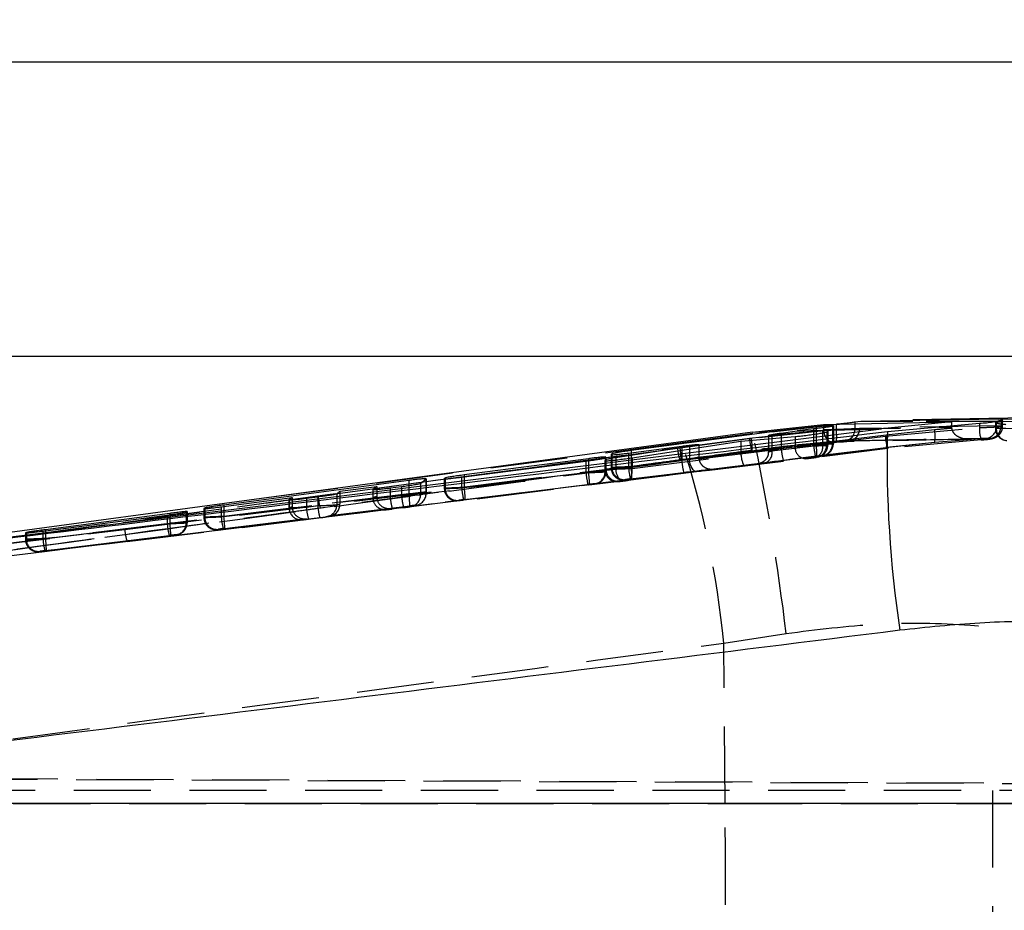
# Model space of a CAD drawing. Extents: x 34 to 402, y 18 to 253.
# Tile 13 of 25: x 212 to 228, y 125 to 140. Entities that reach past the tile are written whole.
import ezdxf

# ---------------------------------------------------------------- set-up
doc = ezdxf.new("R2010")
doc.units = 0
doc.linetypes.add('HIDDEN', pattern=[1.905, 1.27, -0.635])
doc.layers.get('0').update_dxf_attribs({"linetype": 'CONTINUOUS'})
doc.styles.add('SLDTEXTSTYLE0', font='TXT', dxfattribs={"width": 0.75})
doc.dimstyles.new('SLDDIMSTYLE0', dxfattribs={"dimtxt": 3.5, "dimasz": 3.302, "dimexe": 0, "dimexo": 0.0625, "dimgap": 0.875, "dimtad": 1, "dimdec": 0, "dimrnd": 1e-09, "dimzin": 12, "dimtxsty": 'SLDTEXTSTYLE0', "dimsah": 1, "dimcen": 0.09, "dimazin": 3, "dimtfac": 1, "dimtdec": 0, "dimtofl": 0, "dimtmove": 0, "dimatfit": 3, "dimtolj": 1, "dimtzin": 12})
doc.dimstyles.new('SLDDIMSTYLE2', dxfattribs={"dimtxt": 3.5, "dimasz": 3.302, "dimexe": 0, "dimexo": 0.0625, "dimgap": 0.875, "dimtad": 1, "dimdec": 3, "dimrnd": 1e-09, "dimzin": 12, "dimtxsty": 'SLDTEXTSTYLE0', "dimsah": 1, "dimcen": 0.09, "dimazin": 3, "dimtfac": 1, "dimtdec": 3, "dimtofl": 0, "dimtmove": 0, "dimatfit": 3, "dimtolj": 1, "dimtzin": 12})

# ---------------------------------------------------------------- blocks, each defined once
blk = doc.blocks.new('_D_2')
at = {"color": 179, "linetype": 'CONTINUOUS'}
for p, q in [((132.745, 128.468), (132.745, 162.423)), ((244.748, 126.396), (244.748, 162.423)), ((132.745, 161.423), (244.748, 161.423))]:
    blk.add_line(p, q, dxfattribs=at)
for points in [[(132.745, 161.423), (136.047, 160.915), (136.047, 161.931)], [(244.748, 161.423), (241.446, 161.931), (241.446, 160.915)]]:
    blk.add_solid(points, dxfattribs=at)
at = {"color": 179, "linetype": 'CONTINUOUS', "insert": (185.026, 165.935, 0.1), "char_height": 3.5, "attachment_point": 1, "style": 'SLDTEXTSTYLE0'}
blk.add_mtext('112', dxfattribs=at)
blk = doc.blocks.new('_D_3')
at = {"color": 179, "linetype": 'CONTINUOUS'}
for p, q in [((192.743, 139.342), (268.179, 139.342)), ((267.179, 139.342), (267.179, 111.342)), ((192.743, 111.342), (268.179, 111.342))]:
    blk.add_line(p, q, dxfattribs=at)
for points in [[(267.179, 139.342), (266.671, 136.04), (267.687, 136.04)], [(267.179, 111.342), (267.687, 114.644), (266.671, 114.644)]]:
    blk.add_solid(points, dxfattribs=at)
at = {"color": 179, "linetype": 'CONTINUOUS', "insert": (262.668, 121.855, -18.401), "char_height": 3.5, "attachment_point": 1, "rotation": 90, "style": 'SLDTEXTSTYLE0'}
blk.add_mtext('28', dxfattribs=at)
blk = doc.blocks.new('_D_4')
at = {"color": 179, "linetype": 'CONTINUOUS'}
for p, q in [((193.593, 134.492), (256.179, 134.492)), ((255.179, 134.492), (255.179, 116.192)), ((193.593, 116.192), (256.179, 116.192))]:
    blk.add_line(p, q, dxfattribs=at)
for points in [[(255.179, 134.492), (254.671, 131.19), (255.687, 131.19)], [(255.179, 116.192), (255.687, 119.494), (254.671, 119.494)]]:
    blk.add_solid(points, dxfattribs=at)
at = {"color": 179, "linetype": 'CONTINUOUS', "insert": (250.668, 119.915, -18.401), "char_height": 3.5, "attachment_point": 1, "rotation": 90, "style": 'SLDTEXTSTYLE0'}
blk.add_mtext('18,3', dxfattribs=at)

msp = doc.modelspace()

# ---------------------------------------------------------------- linework, layer by layer
at = {"color": 7, "linetype": 'CONTINUOUS'}
for p, q in [((224.98023, 133.37005), (227.0866, 133.41263)), ((225.59511, 133.41796), (225.49531, 133.40824)), ((227.86113, 133.45902), (225.59511, 133.41796)), ((226.45058, 133.41903), (225.59511, 133.41796)), ((227.0866, 133.41263), (225.93513, 133.29665)), ((226.03101, 133.25491), (227.54611, 133.38963)), ((228.63953, 133.48187), (226.45052, 133.44609)), ((227.0866, 133.41263), (227.0866, 133.32741)), ((227.86113, 133.45902), (229.23187, 133.48482)), ((227.9014, 133.45853), (227.86113, 133.45902)), ((207.59556, 131.02309), (225.93513, 133.29665)), ((223.81147, 133.24277), (207.78567, 131.07884)), ((224.17094, 133.25239), (221.81098, 132.93959)), ((223.81147, 133.24277), (224.98023, 133.37005)), ((223.81147, 133.24277), (224.17094, 133.25239)), ((224.96416, 133.26558), (224.13085, 133.19257)), ((224.17094, 133.25239), (224.85652, 133.33319)), ((224.28283, 133.2276), (224.5471, 133.26223)), ((224.81476, 133.29578), (224.5471, 133.26223)), ((225.03134, 133.24739), (225.04994, 133.26701)), ((225.14211, 133.35199), (225.12851, 133.34139)), ((221.82873, 132.82105), (223.61759, 133.09503)), ((223.61759, 133.09503), (224.51261, 133.17176)), ((224.07344, 133.19136), (224.07344, 133.13411)), ((222.772, 133.00658), (221.5584, 132.82195)), ((221.76922, 132.89819), (222.64626, 133.01313)), ((222.93218, 132.99006), (222.93218, 133.03814)), ((219.02336, 132.5027), (221.07001, 132.76701)), ((221.11177, 132.80622), (219.06512, 132.53854)), ((221.39855, 132.79161), (221.37846, 132.77307)), ((221.38376, 132.819), (221.39736, 132.83192)), ((221.49723, 132.88594), (221.48363, 132.87261)), ((218.15374, 132.44682), (215.1082, 132.04323)), ((218.3484, 132.39876), (218.43933, 132.47439)), ((218.75137, 132.48733), (218.73777, 132.47582)), ((216.96839, 132.22892), (217.02085, 132.26918)), ((217.02085, 132.26918), (217.62493, 132.3481)), ((217.62493, 132.3481), (217.56168, 132.29808)), ((217.62493, 132.3481), (217.62493, 132.30031)), ((217.84726, 132.3254), (218.03465, 132.34927)), ((215.06644, 132.01388), (216.23413, 132.16641)), ((216.23413, 132.16641), (216.18166, 132.12798)), ((216.23413, 132.16641), (216.23413, 132.12973)), ((216.46726, 132.15616), (216.65464, 132.18009)), ((214.49136, 131.92577), (214.50496, 131.93469)), ((214.79445, 131.99369), (214.78085, 131.98433)), ((212.13097, 131.61478), (214.17761, 131.87804)), ((214.21937, 131.90485), (212.17272, 131.63724)), ((211.85898, 131.59063), (211.84538, 131.58353)), ((228.81824, 127.12708), (205.20951, 127.12708))]:
    msp.add_line(p, q, dxfattribs=at)
at = {"color": 8, "linetype": 'CONTINUOUS'}
for p, q in [((225.49531, 133.40824), (225.49531, 133.38046)), ((224.85652, 133.33319), (224.85652, 133.30089)), ((224.96416, 133.26558), (224.96416, 133.23115)), ((224.13085, 133.19257), (224.13085, 133.13903)), ((221.81098, 132.93959), (221.81098, 132.90367)), ((222.772, 133.00658), (222.772, 132.96552)), ((221.11177, 132.80622), (221.11177, 132.77267)), ((221.39855, 132.79161), (221.39855, 132.77139)), ((221.5584, 132.82195), (221.5584, 132.78577)), ((218.15374, 132.44682), (218.15374, 132.36529)), ((219.06512, 132.53854), (219.06512, 132.50809)), ((215.1082, 132.04323), (215.1082, 132.01933)), ((214.21937, 131.90485), (214.21937, 131.88359)), ((212.17272, 131.63724), (212.17272, 131.62015))]:
    msp.add_line(p, q, dxfattribs=at)
at = {"color": 7, "linetype": 'HIDDEN'}
for p, q in [((225.49531, 133.38046), (225.49531, 133.29795)), ((227.93894, 133.4209), (226.45058, 133.41903)), ((227.54611, 133.38963), (227.54611, 133.31859)), ((227.80785, 133.40059), (227.80785, 133.30596)), ((227.82282, 133.40846), (227.93894, 133.4209)), ((227.82282, 133.40846), (227.82282, 133.30596)), ((227.9014, 133.45853), (227.9014, 133.34414)), ((227.92727, 133.34126), (227.92727, 133.4526)), ((227.93894, 133.4209), (230.31252, 133.44686)), ((223.8158, 133.22092), (222.65121, 133.06489)), ((223.76006, 133.14358), (224.98055, 133.27523)), ((225.18783, 133.28514), (223.79054, 133.1359)), ((225.18783, 133.37091), (223.8158, 133.22092)), ((224.28283, 133.2276), (224.28283, 132.97386)), ((224.81476, 133.29578), (224.81476, 133.03868)), ((224.85652, 133.30089), (224.85652, 133.04486)), ((224.96416, 133.23115), (224.96416, 133.02802)), ((224.98023, 133.37005), (224.98023, 133.28625)), ((224.98055, 133.27522), (224.98023, 133.28625)), ((225.03134, 133.24739), (225.03134, 133.026)), ((225.04994, 133.26701), (225.04994, 133.031)), ((225.05027, 133.03105), (225.05027, 133.2674)), ((225.12851, 133.34139), (225.12851, 133.05212)), ((225.14211, 133.35199), (225.14211, 133.05577)), ((225.14244, 133.05582), (225.14244, 133.35233)), ((225.18783, 133.37091), (225.18783, 133.28514)), ((225.573, 133.30398), (225.49531, 133.29794)), ((227.83185, 133.34627), (225.573, 133.30398)), ((225.99741, 133.17971), (227.54611, 133.31858)), ((226.80788, 133.28143), (226.00902, 133.19529)), ((227.0866, 133.32741), (227.08794, 133.30541)), ((227.97923, 133.30596), (227.80785, 133.30596)), ((227.82282, 133.30596), (230.50523, 133.33371)), ((227.9014, 133.34414), (227.83185, 133.34627)), ((226.00902, 133.19529), (207.59556, 130.91978)), ((222.65121, 133.06489), (215.41633, 132.10919)), ((222.57598, 132.98504), (223.76006, 133.14358)), ((223.79054, 133.1359), (222.61827, 132.97889)), ((223.61759, 133.09503), (223.61759, 132.90167)), ((224.07344, 133.13411), (224.07344, 132.91995)), ((224.13085, 133.13903), (224.13085, 132.93204)), ((224.51261, 133.17176), (224.51261, 133.00444)), ((224.68145, 133.03279), (225.19255, 133.08294)), ((225.12851, 133.05212), (225.14211, 133.05577)), ((225.13597, 133.08289), (225.22685, 133.08953)), ((225.39794, 133.10142), (225.22685, 133.08953)), ((225.32114, 133.09549), (225.39794, 133.10142)), ((226.01753, 132.99411), (226.8097, 133.07942)), ((227.5766, 133.11714), (226.04082, 132.97931)), ((226.05128, 132.99491), (226.8097, 133.07942)), ((226.8097, 133.07942), (227.41342, 133.1269)), ((227.38907, 133.12679), (227.65544, 133.14363)), ((227.41342, 133.1269), (227.38907, 133.12679)), ((227.65544, 133.14363), (227.72474, 133.14179)), ((213.52052, 131.44081), (226.05128, 132.99491)), ((216.659, 132.19136), (222.57598, 132.98504)), ((219.27667, 132.14699), (226.03959, 132.97669)), ((226.04082, 132.97931), (219.2774, 132.14809)), ((221.76922, 132.89819), (221.76922, 132.66756)), ((224.85652, 133.04486), (221.81098, 132.67374)), ((221.81098, 132.90367), (221.81098, 132.67374)), ((222.64626, 133.01313), (222.64626, 132.77444)), ((222.772, 132.96552), (222.772, 132.79356)), ((222.93218, 132.82922), (222.93218, 132.99006)), ((223.61759, 132.90167), (224.51261, 133.00444)), ((224.96416, 133.02802), (224.13085, 132.93204)), ((224.28283, 132.97386), (224.81476, 133.03868)), ((225.03134, 133.026), (225.04994, 133.031)), ((226.01753, 132.99411), (226.05128, 132.99491)), ((226.04082, 132.97931), (226.03943, 132.97823)), ((221.07001, 132.76701), (221.07001, 132.57519)), ((221.11177, 132.77267), (221.11177, 132.58137)), ((221.37813, 132.77278), (221.37813, 132.62834)), ((221.37846, 132.77307), (221.37846, 132.62839)), ((221.38376, 132.819), (221.38376, 132.58862)), ((221.39736, 132.83192), (221.39736, 132.59228)), ((221.39769, 132.59232), (221.39769, 132.83224)), ((221.39855, 132.77139), (221.39855, 132.63379)), ((221.4833, 132.87228), (221.4833, 132.65661)), ((221.48363, 132.87261), (221.48363, 132.65665)), ((221.49723, 132.88594), (221.49723, 132.66031)), ((222.772, 132.79356), (221.5584, 132.64088)), ((221.5584, 132.78577), (221.5584, 132.64088)), ((221.76922, 132.66756), (222.64626, 132.77444)), ((221.82584, 132.47522), (224.87139, 132.84634)), ((221.82873, 132.6461), (223.61953, 132.87206)), ((221.82873, 132.82105), (221.82873, 132.6461)), ((224.8484, 132.84016), (224.31647, 132.77534)), ((224.87442, 132.83248), (224.85582, 132.82748)), ((224.98064, 132.85897), (224.95299, 132.8536)), ((224.96658, 132.85725), (224.95299, 132.8536)), ((224.98064, 132.85897), (224.99424, 132.86263)), ((219.02336, 132.32579), (221.07001, 132.57519)), ((221.11177, 132.58137), (219.06512, 132.33197)), ((221.39855, 132.63379), (221.37846, 132.62839)), ((221.38376, 132.58862), (221.39736, 132.59228)), ((221.49723, 132.66031), (221.48363, 132.65665)), ((221.67587, 132.44236), (222.88947, 132.59504)), ((222.6799, 132.57592), (221.80286, 132.46904)), ((218.43933, 132.47439), (218.43933, 132.2375)), ((218.43966, 132.23755), (218.43966, 132.47463)), ((218.73744, 132.47558), (218.73744, 132.31483)), ((218.73777, 132.47582), (218.73777, 132.31488)), ((218.75137, 132.48733), (218.75137, 132.31853)), ((219.02336, 132.5027), (219.02336, 132.32579)), ((219.06512, 132.50809), (219.06512, 132.33197)), ((221.70766, 132.45813), (221.72126, 132.46179)), ((217.02085, 132.26918), (217.02085, 132.08745)), ((217.56134, 132.29787), (217.56134, 132.16584)), ((217.56168, 132.29808), (217.56168, 132.16588)), ((217.62493, 132.30031), (217.62493, 132.18288)), ((217.84726, 132.3254), (217.84726, 132.1768)), ((218.03465, 132.34927), (218.03465, 132.19963)), ((218.15374, 132.36529), (218.15374, 132.22659)), ((218.3484, 132.39876), (218.3484, 132.21306)), ((218.75137, 132.31853), (218.73777, 132.31488)), ((221.10365, 132.37667), (219.057, 132.12727)), ((219.07999, 132.13345), (221.12664, 132.38285)), ((221.23589, 132.39548), (221.20824, 132.3901)), ((221.22184, 132.39376), (221.20824, 132.3901)), ((221.23589, 132.39548), (221.24949, 132.39913)), ((218.15374, 132.22659), (215.1082, 131.85547)), ((216.18133, 132.12781), (216.18133, 131.99926)), ((216.18166, 132.12798), (216.18166, 131.99931)), ((216.23413, 132.12973), (216.23413, 132.01341)), ((216.46726, 132.15616), (216.46726, 132.01022)), ((216.65464, 132.18009), (216.65464, 132.03305)), ((216.96839, 132.22892), (216.96839, 132.04648)), ((217.02085, 132.08745), (217.62611, 132.16121)), ((217.62493, 132.18288), (217.56168, 132.16588)), ((217.84726, 132.1768), (218.03465, 132.19963)), ((218.3484, 132.21306), (218.43933, 132.2375)), ((218.96181, 132.11636), (218.97541, 132.12002)), ((214.49136, 131.92577), (214.49136, 131.74874)), ((214.50496, 131.93469), (214.50496, 131.75239)), ((214.50529, 131.75244), (214.50529, 131.93482)), ((214.78052, 131.98419), (214.78052, 131.83834)), ((214.78085, 131.98433), (214.78085, 131.83838)), ((214.79445, 131.99369), (214.79445, 131.84204)), ((215.06644, 132.01388), (215.06644, 131.84929)), ((215.06644, 131.84929), (216.2353, 131.99173)), ((215.1082, 132.01933), (215.1082, 131.85547)), ((215.12307, 131.65695), (218.16861, 132.02807)), ((216.23413, 132.01341), (216.18166, 131.99931)), ((216.46726, 132.01022), (216.65464, 132.03305)), ((217.85835, 131.98689), (216.85471, 131.86459)), ((216.96839, 132.04648), (217.02094, 132.06061)), ((217.78571, 131.96737), (217.85835, 131.98689)), ((218.06829, 132.00111), (217.88091, 131.97828)), ((218.26381, 132.03898), (218.17287, 132.01454)), ((218.17287, 132.01454), (218.20053, 132.01992)), ((218.20053, 132.01992), (218.29146, 132.04436)), ((214.17761, 131.87804), (214.17761, 131.7353)), ((214.21937, 131.88359), (214.21937, 131.74148)), ((214.79445, 131.84204), (214.78085, 131.83838)), ((216.46755, 131.81741), (215.10008, 131.65077)), ((216.4057, 131.80079), (216.46755, 131.81741)), ((216.68828, 131.83453), (216.5009, 131.8117)), ((216.85471, 131.86459), (216.79286, 131.84797)), ((216.82052, 131.85334), (216.79286, 131.84797)), ((216.82052, 131.85334), (216.88105, 131.86961)), ((207.2, 130.87394), (213.47821, 131.64222)), ((212.13097, 131.48591), (214.17761, 131.7353)), ((212.13097, 131.61478), (212.13097, 131.48591)), ((214.21937, 131.74148), (212.17272, 131.49208)), ((212.17272, 131.62015), (212.17272, 131.49208)), ((214.49136, 131.74874), (214.50496, 131.75239)), ((215.00488, 131.63986), (215.01848, 131.64352)), ((213.52052, 131.44081), (207.24112, 130.67235)), ((211.84505, 131.5835), (211.84505, 131.47495)), ((211.84538, 131.58353), (211.84538, 131.475)), ((211.85898, 131.47865), (211.84538, 131.475)), ((211.85898, 131.59063), (211.85898, 131.47865)), ((214.21125, 131.53679), (212.16461, 131.28739)), ((212.18759, 131.29357), (214.23424, 131.54296)), ((214.34349, 131.55559), (214.31584, 131.55022)), ((214.32944, 131.55387), (214.31584, 131.55022)), ((214.34349, 131.55559), (214.35709, 131.55925)), ((212.06941, 131.27648), (212.08301, 131.28013)), ((223.33769, 129.76904), (224.36421, 129.92839)), ((223.35956, 127.12708), (223.33769, 129.76904)), ((203.15405, 127.56656), (229.79449, 127.45021)), ((239.04611, 127.41149), (203.55339, 127.56656)), ((229.14769, 127.34207), (203.1039, 127.34207)), ((227.76042, 127.34207), (227.76042, 125.34207)), ((205.92887, 127.12708), (223.35956, 127.12708)), ((223.35956, 127.12708), (229.34427, 127.12708))]:
    msp.add_line(p, q, dxfattribs=at)
at = {"color": 7, "linetype": 'HIDDEN', "flags": 128}
for points in [[(213.47821, 131.64222), (221.91052, 132.67792), (225.99741, 133.17971)], [(223.80689, 132.93509), (223.80558, 132.93707), (223.8043, 132.93875), (223.80306, 132.94012), (223.80187, 132.94118), (223.80072, 132.94195), (223.7996, 132.9424), (223.79853, 132.94256), (223.7975, 132.9424)], [(222.88947, 132.59504), (222.87043, 132.59708), (222.85119, 132.60717), (222.83251, 132.62488), (222.81517, 132.6495), (222.79988, 132.68001), (222.78727, 132.71518), (222.77785, 132.75355), (222.772, 132.79356)], [(221.67587, 132.44236), (221.65684, 132.4444), (221.63759, 132.45449), (221.61891, 132.4722), (221.60157, 132.49682), (221.58629, 132.52733), (221.57367, 132.5625), (221.56425, 132.60087), (221.5584, 132.64088)], [(221.75258, 132.44758), (221.77084, 132.45319), (221.78757, 132.46571), (221.80218, 132.48468), (221.81415, 132.50943), (221.82304, 132.53907), (221.82855, 132.57255), (221.83047, 132.60865), (221.82873, 132.6461)], [(221.62668, 132.46493), (221.66549, 132.45748), (221.70766, 132.45813)], [(219.2774, 132.14809), (218.00927, 131.99224), (215.67502, 131.70541), (213.52052, 131.44081)], [(218.88083, 132.12316), (218.91964, 132.11571), (218.96181, 132.11636)], [(216.32472, 131.80759), (216.36353, 131.80014), (216.4057, 131.80079)], [(214.9239, 131.64666), (214.96272, 131.63921), (215.00488, 131.63986)], [(211.98843, 131.28328), (212.02724, 131.27583), (212.06941, 131.27648)]]:
    msp.add_lwpolyline(points, dxfattribs=at)
at = {"color": 7, "linetype": 'HIDDEN'}
for centre, radius, start, end in [((189.03263, 125.73542), 35.57951, 6.767909, 12.145085), ((224.30405, 133.16332), 0.89214, 354.830835, 7.847885), ((225.30331, 133.28698), 0.19232, 275.319266, 3.267455), ((225.37666, 133.29674), 0.19648, 276.217394, 2.109207), ((226.16467, 133.17462), 0.65202, 351.604427, 9.428872), ((228.02333, 133.2878), 0.47822, 176.307783, 200.907812), ((227.63556, 133.33905), 0.19643, 275.809475, 2.10745), ((227.70152, 133.34035), 0.19992, 276.669635, 1.086613), ((228.01085, 133.30596), 0.203, 180, 266.33202), ((228.02025, 133.29975), 0.19752, 178.200101, 263.759949), ((208.05685, 128.30564), 15.35076, 5.470348, 18.061235), ((224.77235, 133.22791), 1.0158, 184.762382, 196.324142), ((222.948, 132.96621), 0.85946, 357.924761, 11.38704), ((224.94234, 133.05554), 0.19977, 276.969849, 0.065958), ((226.58076, 133.19626), 0.58358, 181.624924, 201.937459), ((225.35175, 133.06675), 0.66972, 353.773561, 11.065756), ((227.37566, 133.30051), 0.17423, 262.688853, 274.414585), ((223.58863, 133.06798), 1.01604, 184.682169, 196.240364), ((221.77477, 132.81272), 0.85971, 357.683021, 11.144365), ((223.96002, 132.89934), 0.17393, 287.566707, 10.836454), ((225.35224, 133.05297), 1.07234, 184.230433, 195.004549), ((224.69575, 132.98924), 0.18377, 175.255756, 265.992905), ((225.88452, 133.11787), 1.07269, 184.233229, 195.003844), ((224.79333, 132.99532), 0.17393, 287.566412, 10.836631), ((223.78106, 132.8645), 1.09048, 359.045857, 9.520214), ((224.83156, 133.02578), 0.19979, 285.062888, 0.063524), ((224.85014, 133.03079), 0.1998, 285.063985, 0.061033), ((224.92871, 133.0519), 0.1998, 285.064283, 0.060868), ((226.0872, 132.95951), 0.05043, 135.417643, 156.888707), ((222.61679, 132.75745), 0.02663, 50.385236, 97.901251), ((223.71604, 132.85362), 1.07271, 184.233341, 195.003732), ((222.13943, 132.65429), 1.07234, 184.230433, 195.004549), ((220.03654, 132.40102), 1.09025, 359.044762, 9.52131), ((221.19759, 132.59206), 0.19978, 276.972326, 0.063482), ((221.18397, 132.58841), 0.19979, 285.063049, 0.062103), ((221.57865, 132.6285), 0.2002, 180.032813, 233.308787), ((221.59854, 132.63381), 0.19999, 180.004752, 276.906455), ((221.68368, 132.65669), 0.20005, 180.011009, 253.445973), ((221.69721, 132.66032), 0.19999, 180.004629, 276.906711), ((222.83828, 132.74663), 1.07199, 184.229737, 195.007381), ((220.73552, 132.49338), 1.09048, 359.045869, 9.520223), ((221.57837, 132.62814), 0.19973, 233.311682, 276.938213), ((218.93781, 132.31491), 0.20004, 180.009873, 253.448538), ((218.95136, 132.31855), 0.19999, 180.004624, 276.906582), ((220.09312, 132.40495), 1.07268, 184.232171, 195.002812), ((217.99024, 132.15163), 1.08991, 359.044162, 9.524047), ((217.60884, 132.26595), 0.95276, 184.490259, 196.814899), ((217.76184, 132.16598), 0.20016, 180.027673, 233.313927), ((218.91703, 132.25598), 1.07269, 184.233297, 195.00382), ((219.10373, 132.2787), 1.072, 184.229781, 195.007336), ((217.07829, 132.04623), 1.09048, 359.045869, 9.520223), ((218.14861, 132.21284), 0.19979, 285.062946, 0.063465), ((218.23957, 132.23727), 0.19976, 276.969631, 0.066042), ((216.38175, 131.99938), 0.20009, 180.0198, 253.437181), ((217.53648, 132.08929), 1.07214, 184.229501, 195.005526), ((217.72371, 132.11212), 1.072, 184.229781, 195.007336), ((216.76859, 132.04627), 0.1998, 285.063985, 0.061033), ((217.76158, 132.16563), 0.19973, 233.312058, 276.938185), ((214.98089, 131.83842), 0.20004, 180.009873, 253.448538), ((214.99443, 131.84205), 0.19999, 180.00455, 276.906656), ((216.13618, 131.92845), 1.07267, 184.232103, 195.00288), ((214.03331, 131.67513), 1.08991, 359.044162, 9.524047), ((214.07495, 131.66245), 0.59709, 181.941526, 201.789212), ((215.24738, 131.81447), 1.07269, 184.232214, 195.002768), ((213.14449, 131.56114), 1.0899, 359.044169, 9.52406), ((214.30519, 131.75217), 0.19977, 276.970867, 0.064806), ((214.29158, 131.74851), 0.19979, 285.061015, 0.064003), ((212.04544, 131.47504), 0.20006, 180.013284, 253.444412), ((212.05896, 131.47867), 0.19999, 180.004271, 276.906463), ((213.20074, 131.56508), 1.0727, 184.232777, 195.003251), ((211.09755, 131.31174), 1.09019, 359.045029, 9.522132), ((6.19743, 125.34207), 217.16946, 359.5290572, 0.4709428)]:
    msp.add_arc(centre, radius, start, end, dxfattribs=at)
at = {"color": 7, "linetype": 'CONTINUOUS'}
msp.add_arc((244.79371, 132.79773), 18.76827, 178.604198, 188.632321, dxfattribs=at)
at = {"color": 7, "linetype": 'HIDDEN'}
for centre, major_axis, ratio, start_param, end_param in [((224.84244, 133.0436), (0.3, 0.01222), 0.0022917, 6.23614327, 7.8069396), ((223.79508, 132.90528), (0.01458, 0.20023), 0.88345602, 1.65305919, 1.80141823), ((224.27344, 132.96882), (0.2, 0.04888), 0.01299682, 1.52067116, 3.91551813), ((224.73168, 133.01383), (0.3, 0.01222), 0.0022917, 3.89365901, 6.23614327), ((224.82884, 133.03994), (0.3, 0.01222), 0.0022917, 4.66534695, 6.23614327), ((224.75027, 133.01883), (0.3, 0.01222), 0.0022917, 6.23614327, 7.06019392), ((222.63218, 132.76813), (0.3, 0.0611), 0.01102048, 5.19499046, 7.80478852), ((223.65487, 132.88918), (-0.02393, 0.19857), 0.18600404, 1.63472165, 3.1505218), ((224.2977, 132.7703), (0.4, 0.04887), 0.00678522, 2.98192854, 3.91786554), ((224.2977, 132.7703), (0.4, 0.04887), 0.00678522, 1.52301857, 2.98192854), ((224.75593, 132.81531), (0.1, 0.01222), 0.00678522, 3.89292328, 6.23540755), ((224.77453, 132.82031), (0.1, 0.01222), 0.00678522, 6.23540755, 7.05945819), ((224.8531, 132.84143), (0.1, 0.01222), 0.00678522, 4.66461122, 6.23540755), ((224.8667, 132.84508), (0.1, 0.01222), 0.00678522, 6.23540755, 7.80620388), ((221.08409, 132.57645), (0.3, 0.01222), 0.0022917, 4.66534695, 6.23614327), ((221.09769, 132.5801), (0.3, 0.01222), 0.0022917, 6.23614327, 7.8069396), ((221.67813, 132.64056), (0.3, 0.01222), 0.0022917, 3.09455062, 5.23820553), ((221.69822, 132.64596), (0.3, 0.01222), 0.0022917, 2.05554889, 3.09455062), ((221.7833, 132.66882), (0.3, 0.01222), 0.0022917, 3.09455062, 4.66534695), ((221.7969, 132.67248), (0.3, 0.01222), 0.0022917, 1.52375429, 3.09455062), ((222.65643, 132.56961), (0.5, 0.06109), 0.00678522, 0.10713383, 1.52301857), ((222.65643, 132.56961), (0.5, 0.06109), 0.00678522, 5.19640582, 6.39031913), ((221.70238, 132.44204), (0.1, 0.01222), 0.00678522, 3.0938149, 4.18159435), ((221.72248, 132.44744), (0.1, 0.01222), 0.00678522, 2.05481316, 3.0938149), ((221.70238, 132.44204), (0.1, 0.01222), 0.00678522, 4.18159435, 5.23746981), ((221.80755, 132.47031), (0.1, 0.01222), 0.00678522, 3.0938149, 4.13461586), ((221.82115, 132.47396), (0.1, 0.01222), 0.00678522, 1.52301857, 3.0938149), ((221.80755, 132.47031), (0.1, 0.01222), 0.00678522, 4.13461586, 4.66461122), ((219.03744, 132.32705), (0.3, 0.01222), 0.0022917, 3.09455062, 4.66534695), ((219.05104, 132.33071), (0.3, 0.01222), 0.0022917, 1.52375429, 3.09455062), ((221.10835, 132.37793), (0.1, 0.01222), 0.00678522, 4.66461122, 6.23540755), ((221.12195, 132.38159), (0.1, 0.01222), 0.00678522, 6.23540755, 7.80620388), ((217.03024, 132.08745), (0, 0.20148), 0.0465876, 1.57079633, 1.70443316), ((217.86134, 132.17806), (0.3, 0.01222), 0.0022917, 3.09455062, 4.66534695), ((217.82471, 132.18288), (0, 0.20002), 0.99881867, 1.57079633, 1.67939327), ((217.8341, 132.18541), (0.20561, 0.03995), 0.9546455, 3.06192567, 4.64524194), ((218.04873, 132.20089), (0.3, 0.01222), 0.0022917, 4.66534695, 6.23614327), ((218.13966, 132.22533), (0.3, 0.01222), 0.0022917, 6.23614327, 7.8069396), ((219.0617, 132.12853), (0.1, 0.01222), 0.00678522, 3.0938149, 4.13461586), ((219.0753, 132.13219), (0.1, 0.01222), 0.00678522, 1.52301857, 3.0938149), ((219.0617, 132.12853), (0.1, 0.01222), 0.00678522, 4.13461586, 4.66461122), ((216.48133, 132.01148), (0.3, 0.01222), 0.0022917, 3.09455062, 4.66534695), ((216.43391, 132.01341), (0, 0.20002), 0.99881867, 1.57079633, 1.67939327), ((216.44329, 132.01593), (0.20561, 0.03995), 0.9546455, 3.06192567, 4.64524194), ((216.66872, 132.03431), (0.3, 0.01222), 0.0022917, 4.66534695, 6.23614327), ((216.83046, 132.06311), (-0.03815, 0.19638), 0.95032318, 3.06760261, 4.51728205), ((217.8856, 131.97954), (0.1, 0.01222), 0.00678522, 3.0938149, 4.13461586), ((217.8856, 131.97954), (0.1, 0.01222), 0.00678522, 4.13461586, 4.66461122), ((218.07298, 132.00237), (0.1, 0.01222), 0.00678522, 4.66461122, 6.23540755), ((218.16392, 132.02681), (0.1, 0.01222), 0.00678522, 6.23540755, 7.80620388), ((215.08052, 131.85055), (0.3, 0.01222), 0.0022917, 3.09455062, 4.66534695), ((215.09412, 131.85421), (0.3, 0.01222), 0.0022917, 1.52375429, 3.09455062), ((216.50559, 131.81296), (0.1, 0.01222), 0.00678522, 3.0938149, 4.13461586), ((216.50559, 131.81296), (0.1, 0.01222), 0.00678522, 4.13461586, 4.66461122), ((216.69297, 131.83579), (0.1, 0.01222), 0.00678522, 4.66461122, 6.23540755), ((214.19169, 131.73657), (0.3, 0.01222), 0.0022917, 4.66534695, 6.23614327), ((214.20529, 131.74022), (0.3, 0.01222), 0.0022917, 6.23614327, 7.8069396), ((215.10477, 131.65204), (0.1, 0.01222), 0.00678522, 3.0938149, 4.13461586), ((215.11837, 131.65569), (0.1, 0.01222), 0.00678522, 1.52301857, 3.0938149), ((215.10477, 131.65204), (0.1, 0.01222), 0.00678522, 4.13461586, 4.66461122), ((212.14505, 131.48717), (0.3, 0.01222), 0.0022917, 3.09455062, 4.66534695), ((212.15865, 131.49082), (0.3, 0.01222), 0.0022917, 1.52375429, 3.09455062), ((214.21595, 131.53805), (0.1, 0.01222), 0.00678522, 4.66461122, 6.23540755), ((214.22955, 131.5417), (0.1, 0.01222), 0.00678522, 6.23540755, 7.80620388), ((212.1693, 131.28865), (0.1, 0.01222), 0.00678522, 3.0938149, 4.13461586), ((212.1829, 131.2923), (0.1, 0.01222), 0.00678522, 1.52301857, 3.0938149), ((212.1693, 131.28865), (0.1, 0.01222), 0.00678522, 4.13461586, 4.66461122)]:
    msp.add_ellipse(centre, major_axis=major_axis, ratio=ratio, start_param=start_param, end_param=end_param, dxfattribs=at)
at = {"color": 7, "linetype": 'CONTINUOUS'}
for points, knots in [([(225.49531, 133.40824), (225.47673, 133.40517), (225.43956, 133.39902), (225.3463, 133.38622), (225.27234, 133.37882), (225.23649, 133.37523)], [0, 0, 0, 0, 0.34010449, 0.68012809, 1, 1, 1, 1]), ([(227.54611, 133.38963), (227.58571, 133.39246), (227.66491, 133.39813), (227.77435, 133.41294), (227.86195, 133.42917), (227.91688, 133.44395), (227.93589, 133.45493), (227.91302, 133.45732), (227.9014, 133.45853)], [0, 0, 0, 0, 0.16438513, 0.32870308, 0.49461369, 0.66176227, 0.82813817, 1, 1, 1, 1]), ([(207.2, 130.96919), (209.87739, 131.29387), (216.15441, 132.05507), (222.4314, 132.81761), (226.03101, 133.25491)], [0, 0, 0, 0, 0.42653817, 1, 1, 1, 1]), ([(224.07852, 133.19366), (224.08563, 133.19553), (224.0999, 133.19928), (224.1465, 133.20768), (224.20603, 133.21705), (224.25442, 133.22386), (224.27992, 133.22722), (224.28283, 133.2276)], [0, 0, 0, 0, 0.23910017, 0.48017604, 0.72350154, 0.968394, 1, 1, 1, 1]), ([(224.51261, 133.17176), (224.53809, 133.17412), (224.58902, 133.17885), (224.68793, 133.19041), (224.79016, 133.20376), (224.88689, 133.21788), (224.96542, 133.23094), (225.01806, 133.24152), (225.02706, 133.2455), (225.03134, 133.24739)], [0, 0, 0, 0, 0.143477, 0.2869121, 0.43129113, 0.57671797, 0.7224944, 0.86775826, 1, 1, 1, 1]), ([(224.5471, 133.26223), (224.84336, 133.26978), (225.30657, 133.28159), (225.76861, 133.29266), (225.93513, 133.29665)], [0, 0, 0, 0, 0.63959147, 1, 1, 1, 1]), ([(225.12851, 133.34139), (225.12362, 133.33978), (225.11384, 133.33655), (225.05819, 133.32761), (224.97923, 133.3165), (224.89323, 133.3053), (224.8371, 133.29849), (224.81476, 133.29578)], [0, 0, 0, 0, 0.21355686, 0.42707614, 0.64149978, 0.85727949, 1, 1, 1, 1]), ([(224.85652, 133.33319), (224.89007, 133.3365), (224.95717, 133.34312), (225.04468, 133.34999), (225.10883, 133.35377), (225.14067, 133.35424), (225.1417, 133.35263), (225.14211, 133.35199)], [0, 0, 0, 0, 0.21544322, 0.43092258, 0.64553422, 0.85922751, 1, 1, 1, 1]), ([(225.04994, 133.26701), (225.04822, 133.26825), (225.04478, 133.27073), (225.00692, 133.26909), (224.97447, 133.26643), (224.96416, 133.26558)], [0, 0, 0, 0, 0.4054452, 0.81090686, 1, 1, 1, 1]), ([(224.13085, 133.19257), (224.11707, 133.1915), (224.08949, 133.18935), (224.07246, 133.18932), (224.0752, 133.19096), (224.07587, 133.19136)], [0, 0, 0, 0, 0.430601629, 0.861252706, 1, 1, 1, 1]), ([(221.48363, 132.87261), (221.48531, 132.8715), (221.48867, 132.8693), (221.53527, 132.87189), (221.60693, 132.87861), (221.68957, 132.88798), (221.74595, 132.89521), (221.76922, 132.89819)], [0, 0, 0, 0, 0.21219492, 0.42439625, 0.63662196, 0.8500523, 1, 1, 1, 1]), ([(221.81098, 132.93959), (221.77681, 132.93493), (221.70848, 132.92559), (221.61562, 132.91114), (221.54416, 132.89855), (221.50548, 132.89005), (221.4995, 132.88707), (221.49723, 132.88594)], [0, 0, 0, 0, 0.21727439, 0.43453069, 0.65176464, 0.86770237, 1, 1, 1, 1]), ([(222.64626, 133.01313), (222.67989, 133.0174), (222.74718, 133.02595), (222.8342, 133.03518), (222.90062, 133.04071), (222.91871, 133.0404), (222.92771, 133.04024)], [0, 0, 0, 0, 0.25133867, 0.50273588, 0.75242468, 1, 1, 1, 1]), ([(222.92801, 133.03814), (222.92886, 133.03759), (222.93149, 133.03588), (222.89971, 133.02839), (222.84397, 133.01793), (222.79377, 133.01001), (222.772, 133.00658)], [0, 0, 0, 0, 0.14764487, 0.45439584, 0.76340883, 1, 1, 1, 1]), ([(221.07001, 132.76701), (221.10416, 132.77155), (221.17245, 132.78062), (221.26528, 132.79461), (221.33673, 132.80679), (221.37548, 132.81502), (221.38148, 132.8179), (221.38376, 132.819)], [0, 0, 0, 0, 0.21712868, 0.43425792, 0.65133699, 0.86719249, 1, 1, 1, 1]), ([(221.39736, 132.83192), (221.39568, 132.833), (221.39231, 132.83515), (221.3457, 132.83253), (221.27402, 132.82579), (221.19138, 132.81642), (221.13502, 132.8092), (221.11177, 132.80622)], [0, 0, 0, 0, 0.212231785, 0.424469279, 0.63672759, 0.850162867, 1, 1, 1, 1]), ([(221.37846, 132.77307), (221.38014, 132.77205), (221.38352, 132.77), (221.43017, 132.77265), (221.5019, 132.77926), (221.59403, 132.7895), (221.69559, 132.80218), (221.77583, 132.81318), (221.81721, 132.81934), (221.82873, 132.82105)], [0, 0, 0, 0, 0.15536819, 0.31073765, 0.46614378, 0.62239416, 0.77996301, 0.9387741, 1, 1, 1, 1]), ([(221.5584, 132.82195), (221.53012, 132.81754), (221.47356, 132.80873), (221.41489, 132.79769), (221.40409, 132.79367), (221.39855, 132.79161)], [0, 0, 0, 0, 0.32722631, 0.65451654, 1, 1, 1, 1]), ([(218.43933, 132.47439), (218.43765, 132.4753), (218.43428, 132.47714), (218.38767, 132.47403), (218.316, 132.46686), (218.23336, 132.45718), (218.17698, 132.44985), (218.15374, 132.44682)], [0, 0, 0, 0, 0.21216921, 0.42433876, 0.63662441, 0.8502068, 1, 1, 1, 1]), ([(218.73777, 132.47582), (218.73946, 132.47493), (218.74283, 132.47313), (218.78947, 132.47618), (218.86119, 132.48319), (218.94383, 132.49262), (219.00018, 132.49976), (219.02336, 132.5027)], [0, 0, 0, 0, 0.21226553, 0.42453447, 0.63693147, 0.85058233, 1, 1, 1, 1]), ([(219.06512, 132.53854), (219.03097, 132.53396), (218.96268, 132.52479), (218.86984, 132.51085), (218.7984, 132.49888), (218.75965, 132.49097), (218.75366, 132.48834), (218.75137, 132.48733)], [0, 0, 0, 0, 0.21720269, 0.43440457, 0.6514637, 0.86717843, 1, 1, 1, 1]), ([(217.56168, 132.29808), (217.56336, 132.29728), (217.56673, 132.29569), (217.6134, 132.29894), (217.68517, 132.30604), (217.76781, 132.31544), (217.82413, 132.3225), (217.84726, 132.3254)], [0, 0, 0, 0, 0.2123326, 0.42466364, 0.63717655, 0.85094065, 1, 1, 1, 1]), ([(218.03465, 132.34927), (218.06878, 132.35372), (218.13704, 132.36262), (218.22984, 132.3761), (218.30128, 132.38765), (218.34009, 132.39528), (218.3461, 132.39779), (218.3484, 132.39876)], [0, 0, 0, 0, 0.21707111, 0.4341374, 0.65104019, 0.86667401, 1, 1, 1, 1]), ([(216.18166, 132.12798), (216.18335, 132.12727), (216.18673, 132.12585), (216.2334, 132.12936), (216.30518, 132.13665), (216.38782, 132.14618), (216.44414, 132.15326), (216.46726, 132.15616)], [0, 0, 0, 0, 0.21232534, 0.42464485, 0.63719016, 0.85104069, 1, 1, 1, 1]), ([(216.65464, 132.18009), (216.68877, 132.18454), (216.75702, 132.19345), (216.84982, 132.20682), (216.92126, 132.21819), (216.96007, 132.22562), (216.96609, 132.22801), (216.96839, 132.22892)], [0, 0, 0, 0, 0.2170775, 0.43415108, 0.65101757, 0.86657139, 1, 1, 1, 1]), ([(214.17761, 131.87804), (214.21174, 131.88252), (214.27998, 131.89146), (214.37279, 131.90467), (214.44421, 131.91575), (214.48304, 131.92283), (214.48906, 131.92495), (214.49136, 131.92577)], [0, 0, 0, 0, 0.21710085, 0.43421166, 0.65101682, 0.8664243, 1, 1, 1, 1]), ([(214.50496, 131.93469), (214.50328, 131.93531), (214.4999, 131.93654), (214.45324, 131.93268), (214.38149, 131.925), (214.29885, 131.91511), (214.24251, 131.90784), (214.21937, 131.90485)], [0, 0, 0, 0, 0.2122411, 0.42448319, 0.63698611, 0.85088083, 1, 1, 1, 1]), ([(214.78085, 131.98433), (214.78253, 131.98368), (214.78591, 131.98239), (214.83256, 131.98619), (214.90429, 131.99381), (214.98695, 132.00364), (215.04329, 132.0109), (215.06644, 132.01388)], [0, 0, 0, 0, 0.21221796, 0.42443444, 0.63692654, 0.85081528, 1, 1, 1, 1]), ([(215.1082, 132.04323), (215.07405, 132.03861), (215.00577, 132.02937), (214.91292, 132.01564), (214.84149, 132.00413), (214.80274, 131.99678), (214.79674, 131.99454), (214.79445, 131.99369)], [0, 0, 0, 0, 0.217268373, 0.43453416, 0.65150706, 0.866978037, 1, 1, 1, 1]), ([(211.84538, 131.58353), (211.84707, 131.58314), (211.85045, 131.58235), (211.89715, 131.58675), (211.96897, 131.59475), (212.05162, 131.60469), (212.10791, 131.61185), (212.13097, 131.61478)], [0, 0, 0, 0, 0.21232279, 0.4246347, 0.63734421, 0.85149293, 1, 1, 1, 1]), ([(212.17272, 131.63724), (212.1386, 131.63271), (212.07036, 131.62366), (211.97755, 131.61052), (211.90613, 131.59975), (211.8673, 131.59312), (211.86128, 131.59132), (211.85898, 131.59063)], [0, 0, 0, 0, 0.21717047, 0.43435477, 0.65110212, 0.86630904, 1, 1, 1, 1]), ([(226.23805, 129.98074), (220.29492, 129.23972), (213.30249, 128.36787), (206.30763, 127.51781), (205.25796, 127.39025)], [0, 0, 0, 0, 0.84993797, 1, 1, 1, 1]), ([(228.86153, 130.13025), (228.42433, 130.1274), (227.54789, 130.12169), (226.67533, 130.0278), (226.23805, 129.98074)], [0, 0, 0, 0, 0.49884729, 1, 1, 1, 1])]:
    msp.add_open_spline(points, degree=3, knots=knots, dxfattribs=at)
at = {"color": 7, "linetype": 'HIDDEN'}
for points, knots in [([(227.97923, 133.3661), (227.95701, 133.3679), (227.91259, 133.37151), (227.85849, 133.38033), (227.81943, 133.3902), (227.81198, 133.39621), (227.80825, 133.39923)], [0, 0, 0, 0, 0.24846332, 0.49682887, 0.7474873, 1, 1, 1, 1]), ([(227.80961, 133.40059), (227.81014, 133.40277), (227.81088, 133.4058), (227.82021, 133.40788), (227.82282, 133.40846)], [0, 0, 0, 0, 0.71933968, 1, 1, 1, 1]), ([(224.98023, 133.28625), (225.33108, 133.29338), (226.0332, 133.30764), (226.73533, 133.32082), (227.0866, 133.32741)], [0, 0, 0, 0, 0.49970093, 1, 1, 1, 1]), ([(224.98055, 133.27522), (224.98296, 133.25523), (224.98777, 133.21531), (225.00943, 133.16254), (225.03981, 133.11935), (225.08029, 133.08895), (225.11142, 133.08174), (225.12968, 133.08244), (225.13203, 133.08258), (225.13371, 133.08272), (225.13521, 133.08283), (225.13577, 133.08288), (225.13597, 133.08289)], [0, 0, 0, 0, 0.170578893, 0.340797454, 0.520120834, 0.725681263, 0.963532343, 0.977740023, 0.986468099, 0.995251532, 0.998273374, 1, 1, 1, 1]), ([(225.23649, 133.37523), (225.23411, 133.37497), (225.21868, 133.37332), (225.20196, 133.37201), (225.18783, 133.37091)], [0, 0, 0, 0, 0.15418025, 1, 1, 1, 1]), ([(225.49531, 133.29795), (225.47679, 133.29695), (225.43977, 133.29497), (225.34396, 133.29075), (225.25518, 133.28737), (225.20185, 133.2856), (225.18783, 133.28514)], [0, 0, 0, 0, 0.29781076, 0.59528136, 0.89360769, 1, 1, 1, 1]), ([(227.08794, 133.30541), (227.08749, 133.30538), (226.9941, 133.2979), (226.90076, 133.28965), (226.80788, 133.28143)], [0, 0, 0, 0, 0.00477308, 1, 1, 1, 1]), ([(227.08794, 133.30541), (227.0907, 133.29258), (227.09692, 133.26362), (227.12686, 133.21898), (227.18832, 133.16815), (227.26003, 133.14183), (227.32074, 133.1306), (227.3442, 133.12852), (227.35349, 133.12769)], [0, 0, 0, 0, 0.09960994, 0.2248884, 0.4218221, 0.77931167, 0.91260366, 1, 1, 1, 1]), ([(227.54611, 133.31859), (227.54613, 133.31859), (227.58526, 133.31982), (227.66535, 133.3219), (227.77485, 133.32708), (227.86231, 133.3326), (227.91745, 133.33781), (227.93417, 133.34202), (227.91676, 133.34351), (227.90153, 133.34414), (227.90152, 133.34414)], [0, 0, 0, 0, 0.00008386, 0.16516544, 0.33003055, 0.49547672, 0.66160683, 0.82775155, 0.99991573, 1, 1, 1, 1]), ([(227.57517, 133.11625), (227.59001, 133.11709), (227.62941, 133.1193), (227.69218, 133.12632), (227.74342, 133.13454), (227.78516, 133.14478), (227.83065, 133.16561), (227.87472, 133.19977), (227.91107, 133.25432), (227.92951, 133.30656), (227.92566, 133.33575), (227.92495, 133.34119)], [0, 0, 0, 0, 0.08737761, 0.23206494, 0.3836933, 0.49940825, 0.58190574, 0.68904213, 0.8266228, 0.96771973, 1, 1, 1, 1]), ([(227.90152, 133.34414), (227.90151, 133.34414), (227.90148, 133.34415), (227.90143, 133.34415), (227.9014, 133.34414)], [0, 0, 0, 0, 0.19400694, 1, 1, 1, 1]), ([(225.22685, 133.08953), (225.09204, 133.07937), (224.61432, 133.04336), (224.13882, 132.98459), (223.7975, 132.9424)], [0, 0, 0, 0, 0.28219977, 1, 1, 1, 1]), ([(225.36224, 133.08319), (225.06396, 133.06662), (224.63701, 133.04289), (224.21345, 132.98556), (224.0858, 132.96828)], [0, 0, 0, 0, 0.69863951, 1, 1, 1, 1]), ([(227.38907, 133.12679), (227.00456, 133.1196), (226.25488, 133.10557), (225.50351, 133.09047), (225.13727, 133.08292), (225.13597, 133.08289)], [0, 0, 0, 0, 0.51202228, 0.99826606, 1, 1, 1, 1]), ([(225.39794, 133.10142), (225.44892, 133.10243), (225.70386, 133.10747), (226.45635, 133.12203), (227.15788, 133.13467), (227.65544, 133.14363)], [0, 0, 0, 0, 0.06776003, 0.33880033, 1, 1, 1, 1]), ([(227.35349, 133.12769), (227.37267, 133.12687), (227.39267, 133.12601), (227.4126, 133.12687), (227.41342, 133.1269)], [0, 0, 0, 0, 0.95881082, 1, 1, 1, 1]), ([(227.72474, 133.14179), (227.72969, 133.14113), (227.73939, 133.13984), (227.73159, 133.13575), (227.7087, 133.13074), (227.67211, 133.1254), (227.62631, 133.12043), (227.59324, 133.11824), (227.5766, 133.11714)], [0, 0, 0, 0, 0.1706213, 0.33389989, 0.49831649, 0.66403452, 0.83106907, 1, 1, 1, 1]), ([(207.40916, 130.69448), (207.92626, 130.75801), (214.12958, 131.52015), (220.33207, 132.28918), (226.01753, 132.99411)], [0, 0, 0, 0, 0.08335827, 1, 1, 1, 1]), ([(222.61827, 132.97889), (219.80437, 132.60668), (214.75273, 131.93846), (209.70447, 131.2451), (207.46823, 130.93796)], [0, 0, 0, 0, 0.55702581, 1, 1, 1, 1]), ([(223.7975, 132.9424), (223.66354, 132.92438), (223.26877, 132.87128), (222.87396, 132.81862), (222.61313, 132.78383)], [0, 0, 0, 0, 0.33933753, 1, 1, 1, 1]), ([(222.63377, 132.77797), (222.76776, 132.79568), (223.15888, 132.84738), (223.54986, 132.9003), (223.80689, 132.93509)], [0, 0, 0, 0, 0.34258795, 1, 1, 1, 1]), ([(223.80689, 132.93509), (223.94079, 132.95382), (224.10267, 132.97647), (224.26536, 132.99202), (224.29348, 132.99471)], [0, 0, 0, 0, 0.82716942, 1, 1, 1, 1]), ([(224.06952, 132.92155), (224.07035, 132.90756), (224.07241, 132.87316), (224.05172, 132.82476), (224.0219, 132.78313), (223.98922, 132.75538), (223.95927, 132.73845), (223.93619, 132.72978), (223.92246, 132.72606), (223.91614, 132.72464), (223.91248, 132.72391), (223.91079, 132.72363), (223.91137, 132.72372), (223.91159, 132.72375)], [0, 0, 0, 0, 0.13360525, 0.32827838, 0.4889962, 0.62481718, 0.73637239, 0.8202304, 0.86241512, 0.89230842, 0.9237678, 0.97062916, 1, 1, 1, 1]), ([(207.48594, 130.73691), (209.7218, 131.044), (214.76933, 131.73728), (219.82023, 132.40565), (222.63377, 132.77797)], [0, 0, 0, 0, 0.4429611, 1, 1, 1, 1]), ([(222.41338, 132.75675), (221.69338, 132.66116), (218.08658, 132.18233), (214.48159, 131.69093), (211.59624, 131.29762)], [0, 0, 0, 0, 0.199623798, 1, 1, 1, 1]), ([(222.61313, 132.78383), (222.47916, 132.76598), (221.8093, 132.67674), (219.83703, 132.41347), (217.99903, 132.1658), (216.69681, 131.99033)], [0, 0, 0, 0, 0.0679252, 0.33962606, 1, 1, 1, 1]), ([(223.13999, 132.62954), (223.13952, 132.62951), (223.1386, 132.62944), (223.13204, 132.62925), (223.11761, 132.62952), (223.09059, 132.63259), (223.04867, 132.64507), (222.99769, 132.67577), (222.95454, 132.73017), (222.93165, 132.78549), (222.93473, 132.81894), (222.9356, 132.82838)], [0, 0, 0, 0, 0.03912193, 0.07694347, 0.1153821, 0.19843755, 0.31431665, 0.50011219, 0.70756803, 0.91747679, 1, 1, 1, 1]), ([(221.45874, 132.46824), (221.45927, 132.46772), (221.47044, 132.45695), (221.49644, 132.44499), (221.53106, 132.4329), (221.55969, 132.42867), (221.57947, 132.42815), (221.5905, 132.42866), (221.59558, 132.42904), (221.60052, 132.42947), (221.60968, 132.43041), (221.62551, 132.43216), (221.64511, 132.43448), (221.65187, 132.43528)], [0, 0, 0, 0, 0.00931181, 0.19396661, 0.34750851, 0.46890708, 0.55494342, 0.59317827, 0.6182985, 0.64980577, 0.72112626, 0.90386269, 1, 1, 1, 1]), ([(221.6264, 132.46568), (221.63057, 132.46421), (221.64392, 132.45951), (221.66489, 132.45706), (221.68463, 132.4564), (221.69566, 132.45693), (221.70075, 132.4573), (221.70568, 132.45773), (221.71475, 132.45866), (221.7294, 132.46028), (221.74746, 132.46242), (221.75307, 132.46308)], [0, 0, 0, 0, 0.08028436, 0.25670634, 0.38175814, 0.43730795, 0.47382066, 0.51960665, 0.62324226, 0.88299467, 1, 1, 1, 1]), ([(207.78567, 130.98234), (210.44683, 131.34652), (213.40437, 131.75126), (216.36255, 132.15127), (216.659, 132.19136)], [0, 0, 0, 0, 0.8997882, 1, 1, 1, 1]), ([(218.88054, 132.12391), (218.88472, 132.12244), (218.89806, 132.11774), (218.91903, 132.11529), (218.93878, 132.11462), (218.94981, 132.11515), (218.9549, 132.11553), (218.95983, 132.11596), (218.9689, 132.11689), (218.98355, 132.11851), (219.00161, 132.12064), (219.00722, 132.12131)], [0, 0, 0, 0, 0.080283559, 0.256705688, 0.381757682, 0.437307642, 0.473820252, 0.51960629, 0.623242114, 0.882994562, 1, 1, 1, 1]), ([(216.69681, 131.99033), (216.56286, 131.97222), (215.89314, 131.88165), (212.86701, 131.47194), (209.97541, 131.07586), (207.61947, 130.75315)], [0, 0, 0, 0, 0.04426206, 0.22131043, 1, 1, 1, 1]), ([(216.69681, 131.99033), (215.99076, 131.89554), (214.11298, 131.64344), (212.23652, 131.38611), (211.06561, 131.22554)], [0, 0, 0, 0, 0.37600028, 1, 1, 1, 1]), ([(217.64195, 132.00573), (217.64249, 132.00522), (217.65367, 131.99446), (217.67965, 131.98248), (217.71428, 131.9704), (217.74291, 131.96616), (217.76268, 131.96564), (217.77371, 131.96616), (217.7788, 131.96653), (217.78373, 131.96697), (217.7928, 131.96789), (217.80745, 131.96951), (217.82551, 131.97165), (217.83111, 131.97231)], [0, 0, 0, 0, 0.00950967, 0.19784678, 0.35447704, 0.4782899, 0.56606396, 0.60506786, 0.63068498, 0.66282299, 0.73557095, 0.91787932, 1, 1, 1, 1]), ([(216.32443, 131.80834), (216.32861, 131.80687), (216.34195, 131.80216), (216.36293, 131.79971), (216.38267, 131.79905), (216.3937, 131.79958), (216.39879, 131.79995), (216.40372, 131.80039), (216.41279, 131.80131), (216.42744, 131.80294), (216.4455, 131.80507), (216.4511, 131.80573)], [0, 0, 0, 0, 0.08030451, 0.25672556, 0.38175455, 0.43732405, 0.47382118, 0.51961842, 0.62326363, 0.88300133, 1, 1, 1, 1]), ([(214.92362, 131.64741), (214.92779, 131.64594), (214.94114, 131.64124), (214.96211, 131.63879), (214.98185, 131.63813), (214.99288, 131.63866), (214.99797, 131.63903), (215.0029, 131.63946), (215.01197, 131.64039), (215.02663, 131.64201), (215.04468, 131.64415), (215.05029, 131.64481)], [0, 0, 0, 0, 0.08030369, 0.25672293, 0.38175064, 0.43731956, 0.47381632, 0.51961309, 0.62325736, 0.88299648, 1, 1, 1, 1]), ([(211.98815, 131.28403), (211.99232, 131.28255), (212.00567, 131.27785), (212.02664, 131.2754), (212.04638, 131.27474), (212.05741, 131.27527), (212.0625, 131.27564), (212.06743, 131.27608), (212.0765, 131.277), (212.09115, 131.27863), (212.10921, 131.28076), (212.11482, 131.28142)], [0, 0, 0, 0, 0.0802945, 0.25670491, 0.38175879, 0.43731336, 0.47382677, 0.51960872, 0.62325468, 0.88300062, 1, 1, 1, 1]), ([(224.36421, 129.92839), (224.86403, 129.99152), (225.87318, 130.11899), (227.2377, 130.09544), (228.43192, 129.96618), (229.09925, 129.81585), (229.43464, 129.7403)], [0, 0, 0, 0, 0.29318564, 0.59195381, 0.7949195, 1, 1, 1, 1]), ([(205.97651, 127.4109), (206.23283, 127.44677), (212.01643, 128.25593), (217.80534, 129.02963), (223.33769, 129.76904)], [0, 0, 0, 0, 0.04431824, 1, 1, 1, 1])]:
    msp.add_open_spline(points, degree=3, knots=knots, dxfattribs=at)

# ---------------------------------------------------------------- dimensions: what is measured, and where the dimension line sits
at = {"color": 179, "linetype": 'CONTINUOUS'}
dim = msp.add_linear_dim(base=(244.74829, 161.42336), p1=(132.74522, 127.4678), p2=(244.74829, 125.39623), dimstyle='SLDDIMSTYLE0', dxfattribs=at)
dim.commit()
dim.dimension.update_dxf_attribs({"geometry": '_D_2', "text_midpoint": (190.32733, 161.42336), "dimtype": 160})
for base, p1, p2, picture, middle in [((267.17949, 111.34207), (191.74273, 139.34207), (191.74273, 111.34207), '_D_3', (267.17949, 125.86295)), ((255.17949, 116.19207), (192.59273, 134.49207), (192.59273, 116.19207), '_D_4', (255.17949, 125.86295))]:
    dim = msp.add_linear_dim(base=base, p1=p1, p2=p2, angle=90, dimstyle='SLDDIMSTYLE2', dxfattribs=at)
    dim.commit()
    dim.dimension.update_dxf_attribs({"geometry": picture, "text_midpoint": middle, "dimtype": 160})

doc.saveas('drawing.dxf')
